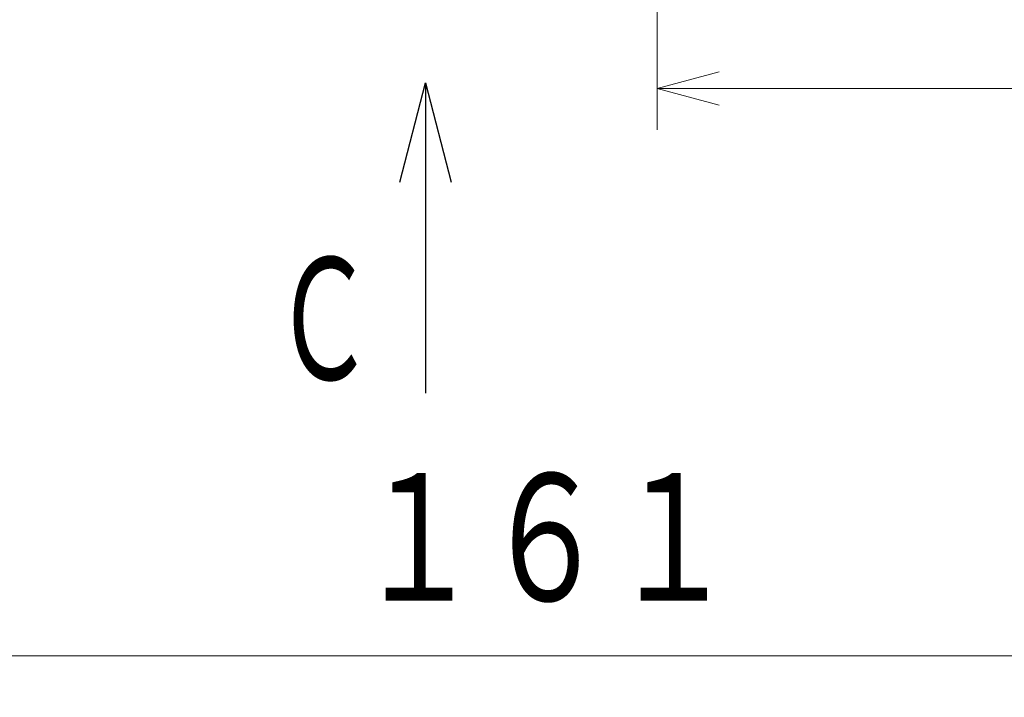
# Model space of a CAD drawing. Header units: millimetres. Extents: x 0 to 1071, y 0 to 742.
# Tile 89 of 130: x 410 to 470, y 383 to 424. Entities that reach past the tile are written whole.
import ezdxf

# ---------------------------------------------------------------- set-up
doc = ezdxf.new("R2010")
doc.units = ezdxf.units.MM
doc.header["$LTSCALE"] = 0.454724
doc.layers.add('NoLayerName_001', color=7, linetype='Continuous')
doc.styles.get("Standard").update_dxf_attribs({"font": 'txt', "bigfont": 'extfont2'})
doc.dimstyles.get("Standard").update_dxf_attribs({"dimtxt": 2.5, "dimasz": 2.5, "dimexe": 1, "dimexo": 1, "dimtad": 1, "dimdec": 3, "dimzin": 0, "dimdsep": 46, "dimtxsty": 'Standard', "dimcen": 2.5, "dimadec": 3, "dimazin": 0, "dimtfac": 0.75, "dimtdec": 3, "dimtmove": 0, "dimatfit": 3, "dimfxl": 1, "dimarcsym": 0})

# ---------------------------------------------------------------- blocks, each defined once
blk = doc.blocks.new('_OPEN30')
at = {"color": 0, "linetype": 'ByBlock', "lineweight": -2}
for p, q in [((-1, 0.267949), (0, 0)), ((0, 0), (-1, -0.267949)), ((0, 0), (-1, 0))]:
    blk.add_line(p, q, dxfattribs=at)
blk = doc.blocks.new('*D103')
at = {"layer": 'Defpoints', "color": 0}
for p in [(522.461, 480.839), (448.961, 433.968), (448.961, 419.373)]:
    blk.add_point(p, dxfattribs=at)
at = {"layer": 'NoLayerName_001', "color": 0, "linetype": 'Continuous', "lineweight": 13}
for p, q in [((522.461, 478.339), (522.461, 416.873)), ((448.961, 431.468), (448.961, 416.873)), ((518.711, 419.373), (452.711, 419.373))]:
    blk.add_line(p, q, dxfattribs=at)
at = {"layer": 'NoLayerName_001', "color": 0, "lineweight": 13, "xscale": 3.75, "yscale": 3.75, "zscale": 3.75, "rotation": 180}
blk.add_blockref('_OPEN30', (448.961, 419.373), dxfattribs=at)
at = {"layer": 'NoLayerName_001', "color": 0, "lineweight": 13, "xscale": 3.75, "yscale": 3.75, "zscale": 3.75}
blk.add_blockref('_OPEN30', (522.461, 419.373), dxfattribs=at)
at = {"layer": 'NoLayerName_001', "color": 0, "lineweight": 13, "insert": (485.711, 426.248), "char_height": 8.75, "attachment_point": 5}
blk.add_mtext('\\W0.8000;７４', dxfattribs=at)
blk = doc.blocks.new('*D107')
at = {"layer": 'Defpoints', "color": 0}
for p in [(522.461, 480.839), (361.961, 472.982), (361.961, 385.05)]:
    blk.add_point(p, dxfattribs=at)
at = {"layer": 'NoLayerName_001', "color": 0, "linetype": 'Continuous', "lineweight": 13}
for p, q in [((522.461, 478.339), (522.461, 382.55)), ((361.961, 470.482), (361.961, 382.55)), ((518.711, 385.05), (365.711, 385.05))]:
    blk.add_line(p, q, dxfattribs=at)
at = {"layer": 'NoLayerName_001', "color": 0, "lineweight": 13, "xscale": 3.75, "yscale": 3.75, "zscale": 3.75, "rotation": 180}
blk.add_blockref('_OPEN30', (361.961, 385.05), dxfattribs=at)
at = {"layer": 'NoLayerName_001', "color": 0, "lineweight": 13, "xscale": 3.75, "yscale": 3.75, "zscale": 3.75}
blk.add_blockref('_OPEN30', (522.461, 385.05), dxfattribs=at)
at = {"layer": 'NoLayerName_001', "color": 0, "lineweight": 13, "insert": (442.211, 391.925), "char_height": 8.75, "attachment_point": 5}
blk.add_mtext('\\W0.8000;１６１', dxfattribs=at)

msp = doc.modelspace()

# ---------------------------------------------------------------- texts
at = {"layer": 'NoLayerName_001', "color": 3, "lineweight": 13, "insert": (425.741133, 400.951465), "char_height": 8.39999962, "attachment_point": 7}
msp.add_mtext('\\A1;\\W0.6667;Ｃ', dxfattribs=at)

# ---------------------------------------------------------------- dimensions: what is measured, and where the dimension line sits
at = {"layer": 'NoLayerName_001', "color": 3, "linetype": 'Continuous', "lineweight": 13}
for base, p2, text, picture, middle in [((361.961072, 385.050104), (361.961072, 472.982209), '\\W0.8000;１６１', '*D107', (442.211071, 385.050104)), ((448.961134, 419.373239), (448.961134, 433.967861), '\\W0.8000;７４', '*D103', (485.711102, 419.373239))]:
    dim = msp.add_linear_dim(base=base, p1=(522.461071, 480.839453), p2=p2, angle=180, text=text, dimstyle='Standard', override={"dimtxt": 8.75, "dimasz": 3.75, "dimexe": 2.5, "dimexo": 2.5, "dimgap": 2.5, "dimzin": 8, "dimblk": 'OPEN30', "dimclrd": 0, "dimclre": 0, "dimclrt": 0, "dimtp": 0, "dimtm": 0, "dimlwd": 13, "dimlwe": 13}, dxfattribs=at)
    dim.commit()
    dim.dimension.update_dxf_attribs({"geometry": picture, "text_midpoint": middle, "dimtype": 160})

# ---------------------------------------------------------------- leaders
msp.add_leader([(434.961134, 419.701464), (434.961134, 400.951465)], dimstyle='Standard', override={"dimasz": 6, "dimldrblk": 'OPEN30'}, dxfattribs=at)

doc.saveas('drawing.dxf')
